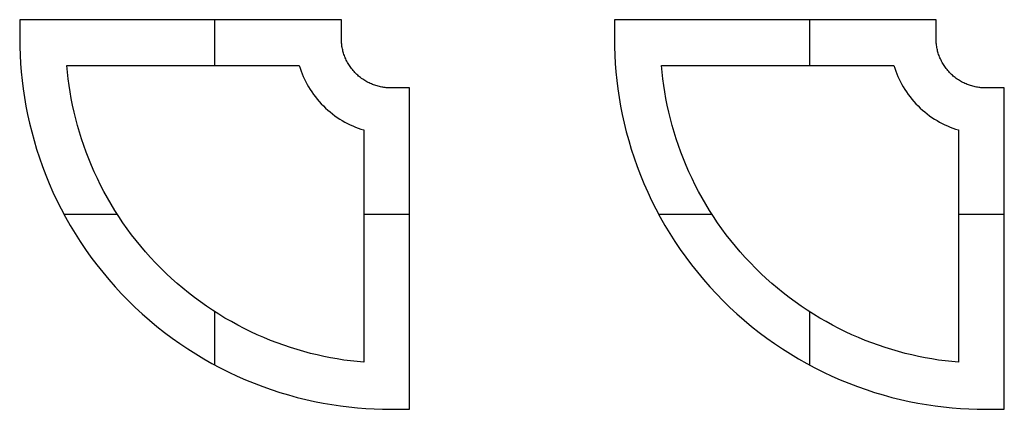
# Model space of a CAD drawing. Header units: metres. Extents: x -58192 to -57683, y -4634 to -4549.
# Tile 1 of 2: x -58192 to -57978, y -4634 to -4549. Entities that reach past the tile are written whole.
import ezdxf

# ---------------------------------------------------------------- set-up
doc = ezdxf.new("R2010")
doc.units = ezdxf.units.M
doc.layers.add('Default', color=7, linetype='Continuous', true_color=0x000000)

msp = doc.modelspace()

# ---------------------------------------------------------------- linework, layer by layer
at = {"layer": 'Default'}
for points in [[(-58122.4, -4549.15), (-58192.4, -4549.15)], [(-58122.4, -4549.15), (-58192.4, -4549.15)], [(-58192.4, -4549.15), (-58192.4, -4553.27)], [(-58192.4, -4549.15), (-58192.4, -4553.27)], [(-58122.4, -4549.15), (-58192.4, -4549.15)], [(-58192.4, -4549.15), (-58192.4, -4553.27)], [(-58149.97, -4549.15), (-58149.97, -4559.15)], [(-58149.97, -4549.15), (-58149.97, -4559.15)], [(-58122.4, -4553.27), (-58122.4, -4549.15)], [(-58122.4, -4553.27), (-58122.4, -4549.15)], [(-58122.4, -4553.27), (-58122.4, -4549.15)], [(-57992.99, -4549.15), (-58062.99, -4549.15)], [(-57992.99, -4549.15), (-58062.99, -4549.15)], [(-58062.99, -4549.15), (-58062.99, -4553.27)], [(-58062.99, -4549.15), (-58062.99, -4553.27)], [(-57992.99, -4549.15), (-58062.99, -4549.15)], [(-58062.99, -4549.15), (-58062.99, -4553.27)], [(-58020.56, -4549.15), (-58020.56, -4559.15)], [(-58020.56, -4549.15), (-58020.56, -4559.15)], [(-57992.99, -4553.27), (-57992.99, -4549.15)], [(-57992.99, -4553.27), (-57992.99, -4549.15)], [(-57992.99, -4553.27), (-57992.99, -4549.15)], [(-58192.4, -4553.27), (-58192.38, -4555.06), (-58192.32, -4556.86), (-58192.21, -4558.69), (-58192.07, -4560.52), (-58191.88, -4562.37), (-58191.65, -4564.22), (-58191.37, -4566.08), (-58191.05, -4567.96), (-58190.68, -4569.83), (-58190.26, -4571.71), (-58189.79, -4573.6), (-58189.28, -4575.48), (-58188.72, -4577.36), (-58188.1, -4579.24), (-58187.44, -4581.12), (-58186.73, -4582.98), (-58185.97, -4584.84), (-58185.15, -4586.69), (-58184.29, -4588.53), (-58183.38, -4590.35), (-58182.42, -4592.15), (-58181.4, -4593.94), (-58180.34, -4595.7), (-58179.24, -4597.44), (-58178.08, -4599.16), (-58176.88, -4600.85), (-58175.63, -4602.52), (-58174.34, -4604.15), (-58173.01, -4605.75), (-58171.63, -4607.32), (-58170.21, -4608.86), (-58168.75, -4610.35), (-58167.25, -4611.81), (-58165.72, -4613.23), (-58164.15, -4614.61), (-58162.55, -4615.94), (-58160.92, -4617.24), (-58159.25, -4618.48), (-58157.56, -4619.68), (-58155.84, -4620.84), (-58154.1, -4621.95), (-58152.33, -4623.01), (-58150.55, -4624.02), (-58148.74, -4624.98), (-58146.92, -4625.89), (-58145.09, -4626.76), (-58143.24, -4627.57), (-58141.38, -4628.33), (-58139.51, -4629.04), (-58137.64, -4629.71), (-58135.76, -4630.32), (-58133.88, -4630.88), (-58131.99, -4631.4), (-58130.11, -4631.86), (-58128.23, -4632.28), (-58126.35, -4632.65), (-58124.48, -4632.98), (-58122.62, -4633.25), (-58120.76, -4633.49), (-58118.92, -4633.67), (-58117.08, -4633.82), (-58115.26, -4633.92), (-58113.45, -4633.98), (-58111.66, -4634)], [(-58192.4, -4553.27), (-58192.38, -4555.06), (-58192.32, -4556.86), (-58192.21, -4558.69), (-58192.07, -4560.52), (-58191.88, -4562.37), (-58191.65, -4564.22), (-58191.37, -4566.08), (-58191.05, -4567.96), (-58190.68, -4569.83), (-58190.26, -4571.71), (-58189.79, -4573.6), (-58189.28, -4575.48), (-58188.72, -4577.36), (-58188.1, -4579.24), (-58187.44, -4581.12), (-58186.73, -4582.98), (-58185.97, -4584.84), (-58185.15, -4586.69), (-58184.29, -4588.53), (-58183.38, -4590.35), (-58182.42, -4592.15), (-58181.4, -4593.94), (-58180.34, -4595.7), (-58179.24, -4597.44), (-58178.08, -4599.16), (-58176.88, -4600.85), (-58175.63, -4602.52), (-58174.34, -4604.15), (-58173.01, -4605.75), (-58171.63, -4607.32), (-58170.21, -4608.86), (-58168.75, -4610.35), (-58167.25, -4611.81), (-58165.72, -4613.23), (-58164.15, -4614.61), (-58162.55, -4615.94), (-58160.92, -4617.24), (-58159.25, -4618.48), (-58157.56, -4619.68), (-58155.84, -4620.84), (-58154.1, -4621.95), (-58152.33, -4623.01), (-58150.55, -4624.02), (-58148.74, -4624.98), (-58146.92, -4625.89), (-58145.09, -4626.76), (-58143.24, -4627.57), (-58141.38, -4628.33), (-58139.51, -4629.04), (-58137.64, -4629.71), (-58135.76, -4630.32), (-58133.88, -4630.88), (-58131.99, -4631.4), (-58130.11, -4631.86), (-58128.23, -4632.28), (-58126.35, -4632.65), (-58124.48, -4632.98), (-58122.62, -4633.25), (-58120.76, -4633.49), (-58118.92, -4633.67), (-58117.08, -4633.82), (-58115.26, -4633.92), (-58113.45, -4633.98), (-58111.66, -4634)], [(-58192.4, -4553.27), (-58192.38, -4555.06), (-58192.32, -4556.86), (-58192.21, -4558.69), (-58192.07, -4560.52), (-58191.88, -4562.37), (-58191.65, -4564.22), (-58191.37, -4566.08), (-58191.05, -4567.96), (-58190.68, -4569.83), (-58190.26, -4571.71), (-58189.79, -4573.6), (-58189.28, -4575.48), (-58188.72, -4577.36), (-58188.1, -4579.24), (-58187.44, -4581.12), (-58186.73, -4582.98), (-58185.97, -4584.84), (-58185.15, -4586.69), (-58184.29, -4588.53), (-58183.38, -4590.35), (-58182.42, -4592.15), (-58181.4, -4593.94), (-58180.34, -4595.7), (-58179.24, -4597.44), (-58178.08, -4599.16), (-58176.88, -4600.85), (-58175.63, -4602.52), (-58174.34, -4604.15), (-58173.01, -4605.75), (-58171.63, -4607.32), (-58170.21, -4608.86), (-58168.75, -4610.35), (-58167.25, -4611.81), (-58165.72, -4613.23), (-58164.15, -4614.61), (-58162.55, -4615.94), (-58160.92, -4617.24), (-58159.25, -4618.48), (-58157.56, -4619.68), (-58155.84, -4620.84), (-58154.1, -4621.95), (-58152.33, -4623.01), (-58150.55, -4624.02), (-58148.74, -4624.98), (-58146.92, -4625.89), (-58145.09, -4626.76), (-58143.24, -4627.57), (-58141.38, -4628.33), (-58139.51, -4629.04), (-58137.64, -4629.71), (-58135.76, -4630.32), (-58133.88, -4630.88), (-58131.99, -4631.4), (-58130.11, -4631.86), (-58128.23, -4632.28), (-58126.35, -4632.65), (-58124.48, -4632.98), (-58122.62, -4633.25), (-58120.76, -4633.49), (-58118.92, -4633.67), (-58117.08, -4633.82), (-58115.26, -4633.92), (-58113.45, -4633.98), (-58111.66, -4634)], [(-58111.66, -4564), (-58111.9, -4564), (-58112.14, -4563.99), (-58112.38, -4563.98), (-58112.63, -4563.96), (-58112.87, -4563.93), (-58113.12, -4563.9), (-58113.37, -4563.86), (-58113.62, -4563.82), (-58113.87, -4563.77), (-58114.12, -4563.72), (-58114.37, -4563.65), (-58114.62, -4563.59), (-58114.87, -4563.51), (-58115.12, -4563.43), (-58115.37, -4563.34), (-58115.61, -4563.25), (-58115.86, -4563.14), (-58116.11, -4563.04), (-58116.35, -4562.92), (-58116.59, -4562.8), (-58116.83, -4562.67), (-58117.07, -4562.54), (-58117.3, -4562.4), (-58117.54, -4562.25), (-58117.76, -4562.1), (-58117.99, -4561.94), (-58118.21, -4561.77), (-58118.43, -4561.6), (-58118.64, -4561.42), (-58118.85, -4561.24), (-58119.05, -4561.05), (-58119.25, -4560.86), (-58119.45, -4560.66), (-58119.64, -4560.45), (-58119.82, -4560.24), (-58120, -4560.03), (-58120.17, -4559.81), (-58120.33, -4559.59), (-58120.49, -4559.37), (-58120.65, -4559.14), (-58120.79, -4558.91), (-58120.94, -4558.67), (-58121.07, -4558.44), (-58121.2, -4558.2), (-58121.32, -4557.95), (-58121.43, -4557.71), (-58121.54, -4557.46), (-58121.64, -4557.22), (-58121.74, -4556.97), (-58121.83, -4556.72), (-58121.91, -4556.47), (-58121.98, -4556.22), (-58122.05, -4555.97), (-58122.11, -4555.72), (-58122.17, -4555.47), (-58122.22, -4555.22), (-58122.26, -4554.97), (-58122.3, -4554.72), (-58122.33, -4554.48), (-58122.35, -4554.23), (-58122.37, -4553.99), (-58122.39, -4553.74), (-58122.39, -4553.5), (-58122.4, -4553.27)], [(-58111.66, -4564), (-58111.9, -4564), (-58112.14, -4563.99), (-58112.38, -4563.98), (-58112.63, -4563.96), (-58112.87, -4563.93), (-58113.12, -4563.9), (-58113.37, -4563.86), (-58113.62, -4563.82), (-58113.87, -4563.77), (-58114.12, -4563.72), (-58114.37, -4563.65), (-58114.62, -4563.59), (-58114.87, -4563.51), (-58115.12, -4563.43), (-58115.37, -4563.34), (-58115.61, -4563.25), (-58115.86, -4563.14), (-58116.11, -4563.04), (-58116.35, -4562.92), (-58116.59, -4562.8), (-58116.83, -4562.67), (-58117.07, -4562.54), (-58117.3, -4562.4), (-58117.54, -4562.25), (-58117.76, -4562.1), (-58117.99, -4561.94), (-58118.21, -4561.77), (-58118.43, -4561.6), (-58118.64, -4561.42), (-58118.85, -4561.24), (-58119.05, -4561.05), (-58119.25, -4560.86), (-58119.45, -4560.66), (-58119.64, -4560.45), (-58119.82, -4560.24), (-58120, -4560.03), (-58120.17, -4559.81), (-58120.33, -4559.59), (-58120.49, -4559.37), (-58120.65, -4559.14), (-58120.79, -4558.91), (-58120.94, -4558.67), (-58121.07, -4558.44), (-58121.2, -4558.2), (-58121.32, -4557.95), (-58121.43, -4557.71), (-58121.54, -4557.46), (-58121.64, -4557.22), (-58121.74, -4556.97), (-58121.83, -4556.72), (-58121.91, -4556.47), (-58121.98, -4556.22), (-58122.05, -4555.97), (-58122.11, -4555.72), (-58122.17, -4555.47), (-58122.22, -4555.22), (-58122.26, -4554.97), (-58122.3, -4554.72), (-58122.33, -4554.48), (-58122.35, -4554.23), (-58122.37, -4553.99), (-58122.39, -4553.74), (-58122.39, -4553.5), (-58122.4, -4553.27)], [(-58111.66, -4564), (-58111.9, -4564), (-58112.14, -4563.99), (-58112.38, -4563.98), (-58112.63, -4563.96), (-58112.87, -4563.93), (-58113.12, -4563.9), (-58113.37, -4563.86), (-58113.62, -4563.82), (-58113.87, -4563.77), (-58114.12, -4563.72), (-58114.37, -4563.65), (-58114.62, -4563.59), (-58114.87, -4563.51), (-58115.12, -4563.43), (-58115.37, -4563.34), (-58115.61, -4563.25), (-58115.86, -4563.14), (-58116.11, -4563.04), (-58116.35, -4562.92), (-58116.59, -4562.8), (-58116.83, -4562.67), (-58117.07, -4562.54), (-58117.3, -4562.4), (-58117.54, -4562.25), (-58117.76, -4562.1), (-58117.99, -4561.94), (-58118.21, -4561.77), (-58118.43, -4561.6), (-58118.64, -4561.42), (-58118.85, -4561.24), (-58119.05, -4561.05), (-58119.25, -4560.86), (-58119.45, -4560.66), (-58119.64, -4560.45), (-58119.82, -4560.24), (-58120, -4560.03), (-58120.17, -4559.81), (-58120.33, -4559.59), (-58120.49, -4559.37), (-58120.65, -4559.14), (-58120.79, -4558.91), (-58120.94, -4558.67), (-58121.07, -4558.44), (-58121.2, -4558.2), (-58121.32, -4557.95), (-58121.43, -4557.71), (-58121.54, -4557.46), (-58121.64, -4557.22), (-58121.74, -4556.97), (-58121.83, -4556.72), (-58121.91, -4556.47), (-58121.98, -4556.22), (-58122.05, -4555.97), (-58122.11, -4555.72), (-58122.17, -4555.47), (-58122.22, -4555.22), (-58122.26, -4554.97), (-58122.3, -4554.72), (-58122.33, -4554.48), (-58122.35, -4554.23), (-58122.37, -4553.99), (-58122.39, -4553.74), (-58122.39, -4553.5), (-58122.4, -4553.27)], [(-58062.99, -4553.27), (-58062.97, -4555.06), (-58062.91, -4556.86), (-58062.8, -4558.69), (-58062.66, -4560.52), (-58062.47, -4562.37), (-58062.24, -4564.22), (-58061.96, -4566.08), (-58061.64, -4567.96), (-58061.27, -4569.83), (-58060.85, -4571.71), (-58060.39, -4573.6), (-58059.87, -4575.48), (-58059.31, -4577.36), (-58058.69, -4579.24), (-58058.03, -4581.12), (-58057.32, -4582.98), (-58056.56, -4584.84), (-58055.74, -4586.69), (-58054.88, -4588.53), (-58053.97, -4590.35), (-58053.01, -4592.15), (-58051.99, -4593.94), (-58050.93, -4595.7), (-58049.83, -4597.44), (-58048.67, -4599.16), (-58047.47, -4600.85), (-58046.22, -4602.52), (-58044.93, -4604.15), (-58043.6, -4605.75), (-58042.22, -4607.32), (-58040.8, -4608.86), (-58039.34, -4610.35), (-58037.84, -4611.81), (-58036.31, -4613.23), (-58034.74, -4614.61), (-58033.14, -4615.94), (-58031.51, -4617.24), (-58029.84, -4618.48), (-58028.15, -4619.68), (-58026.43, -4620.84), (-58024.69, -4621.95), (-58022.92, -4623.01), (-58021.14, -4624.02), (-58019.33, -4624.98), (-58017.51, -4625.89), (-58015.68, -4626.76), (-58013.83, -4627.57), (-58011.97, -4628.33), (-58010.1, -4629.04), (-58008.23, -4629.71), (-58006.35, -4630.32), (-58004.47, -4630.88), (-58002.58, -4631.4), (-58000.7, -4631.86), (-57998.82, -4632.28), (-57996.94, -4632.65), (-57995.07, -4632.98), (-57993.21, -4633.25), (-57991.35, -4633.49), (-57989.51, -4633.67), (-57987.67, -4633.82), (-57985.85, -4633.92), (-57984.04, -4633.98), (-57982.25, -4634)], [(-58062.99, -4553.27), (-58062.97, -4555.06), (-58062.91, -4556.86), (-58062.8, -4558.69), (-58062.66, -4560.52), (-58062.47, -4562.37), (-58062.24, -4564.22), (-58061.96, -4566.08), (-58061.64, -4567.96), (-58061.27, -4569.83), (-58060.85, -4571.71), (-58060.39, -4573.6), (-58059.87, -4575.48), (-58059.31, -4577.36), (-58058.69, -4579.24), (-58058.03, -4581.12), (-58057.32, -4582.98), (-58056.56, -4584.84), (-58055.74, -4586.69), (-58054.88, -4588.53), (-58053.97, -4590.35), (-58053.01, -4592.15), (-58051.99, -4593.94), (-58050.93, -4595.7), (-58049.83, -4597.44), (-58048.67, -4599.16), (-58047.47, -4600.85), (-58046.22, -4602.52), (-58044.93, -4604.15), (-58043.6, -4605.75), (-58042.22, -4607.32), (-58040.8, -4608.86), (-58039.34, -4610.35), (-58037.84, -4611.81), (-58036.31, -4613.23), (-58034.74, -4614.61), (-58033.14, -4615.94), (-58031.51, -4617.24), (-58029.84, -4618.48), (-58028.15, -4619.68), (-58026.43, -4620.84), (-58024.69, -4621.95), (-58022.92, -4623.01), (-58021.14, -4624.02), (-58019.33, -4624.98), (-58017.51, -4625.89), (-58015.68, -4626.76), (-58013.83, -4627.57), (-58011.97, -4628.33), (-58010.1, -4629.04), (-58008.23, -4629.71), (-58006.35, -4630.32), (-58004.47, -4630.88), (-58002.58, -4631.4), (-58000.7, -4631.86), (-57998.82, -4632.28), (-57996.94, -4632.65), (-57995.07, -4632.98), (-57993.21, -4633.25), (-57991.35, -4633.49), (-57989.51, -4633.67), (-57987.67, -4633.82), (-57985.85, -4633.92), (-57984.04, -4633.98), (-57982.25, -4634)], [(-58062.99, -4553.27), (-58062.97, -4555.06), (-58062.91, -4556.86), (-58062.8, -4558.69), (-58062.66, -4560.52), (-58062.47, -4562.37), (-58062.24, -4564.22), (-58061.96, -4566.08), (-58061.64, -4567.96), (-58061.27, -4569.83), (-58060.85, -4571.71), (-58060.39, -4573.6), (-58059.87, -4575.48), (-58059.31, -4577.36), (-58058.69, -4579.24), (-58058.03, -4581.12), (-58057.32, -4582.98), (-58056.56, -4584.84), (-58055.74, -4586.69), (-58054.88, -4588.53), (-58053.97, -4590.35), (-58053.01, -4592.15), (-58051.99, -4593.94), (-58050.93, -4595.7), (-58049.83, -4597.44), (-58048.67, -4599.16), (-58047.47, -4600.85), (-58046.22, -4602.52), (-58044.93, -4604.15), (-58043.6, -4605.75), (-58042.22, -4607.32), (-58040.8, -4608.86), (-58039.34, -4610.35), (-58037.84, -4611.81), (-58036.31, -4613.23), (-58034.74, -4614.61), (-58033.14, -4615.94), (-58031.51, -4617.24), (-58029.84, -4618.48), (-58028.15, -4619.68), (-58026.43, -4620.84), (-58024.69, -4621.95), (-58022.92, -4623.01), (-58021.14, -4624.02), (-58019.33, -4624.98), (-58017.51, -4625.89), (-58015.68, -4626.76), (-58013.83, -4627.57), (-58011.97, -4628.33), (-58010.1, -4629.04), (-58008.23, -4629.71), (-58006.35, -4630.32), (-58004.47, -4630.88), (-58002.58, -4631.4), (-58000.7, -4631.86), (-57998.82, -4632.28), (-57996.94, -4632.65), (-57995.07, -4632.98), (-57993.21, -4633.25), (-57991.35, -4633.49), (-57989.51, -4633.67), (-57987.67, -4633.82), (-57985.85, -4633.92), (-57984.04, -4633.98), (-57982.25, -4634)], [(-57982.25, -4564), (-57982.49, -4564), (-57982.73, -4563.99), (-57982.97, -4563.98), (-57983.22, -4563.96), (-57983.46, -4563.93), (-57983.71, -4563.9), (-57983.96, -4563.86), (-57984.21, -4563.82), (-57984.46, -4563.77), (-57984.71, -4563.72), (-57984.96, -4563.65), (-57985.21, -4563.59), (-57985.46, -4563.51), (-57985.71, -4563.43), (-57985.96, -4563.34), (-57986.2, -4563.25), (-57986.45, -4563.14), (-57986.7, -4563.04), (-57986.94, -4562.92), (-57987.18, -4562.8), (-57987.42, -4562.67), (-57987.66, -4562.54), (-57987.89, -4562.4), (-57988.13, -4562.25), (-57988.36, -4562.1), (-57988.58, -4561.94), (-57988.8, -4561.77), (-57989.02, -4561.6), (-57989.23, -4561.42), (-57989.44, -4561.24), (-57989.64, -4561.05), (-57989.84, -4560.86), (-57990.04, -4560.66), (-57990.23, -4560.45), (-57990.41, -4560.24), (-57990.59, -4560.03), (-57990.76, -4559.81), (-57990.92, -4559.59), (-57991.08, -4559.37), (-57991.24, -4559.14), (-57991.38, -4558.91), (-57991.53, -4558.67), (-57991.66, -4558.44), (-57991.79, -4558.2), (-57991.91, -4557.95), (-57992.02, -4557.71), (-57992.13, -4557.46), (-57992.23, -4557.22), (-57992.33, -4556.97), (-57992.42, -4556.72), (-57992.5, -4556.47), (-57992.57, -4556.22), (-57992.64, -4555.97), (-57992.7, -4555.72), (-57992.76, -4555.47), (-57992.81, -4555.22), (-57992.85, -4554.97), (-57992.89, -4554.72), (-57992.92, -4554.48), (-57992.94, -4554.23), (-57992.96, -4553.99), (-57992.98, -4553.74), (-57992.98, -4553.5), (-57992.99, -4553.27)], [(-57982.25, -4564), (-57982.49, -4564), (-57982.73, -4563.99), (-57982.97, -4563.98), (-57983.22, -4563.96), (-57983.46, -4563.93), (-57983.71, -4563.9), (-57983.96, -4563.86), (-57984.21, -4563.82), (-57984.46, -4563.77), (-57984.71, -4563.72), (-57984.96, -4563.65), (-57985.21, -4563.59), (-57985.46, -4563.51), (-57985.71, -4563.43), (-57985.96, -4563.34), (-57986.2, -4563.25), (-57986.45, -4563.14), (-57986.7, -4563.04), (-57986.94, -4562.92), (-57987.18, -4562.8), (-57987.42, -4562.67), (-57987.66, -4562.54), (-57987.89, -4562.4), (-57988.13, -4562.25), (-57988.36, -4562.1), (-57988.58, -4561.94), (-57988.8, -4561.77), (-57989.02, -4561.6), (-57989.23, -4561.42), (-57989.44, -4561.24), (-57989.64, -4561.05), (-57989.84, -4560.86), (-57990.04, -4560.66), (-57990.23, -4560.45), (-57990.41, -4560.24), (-57990.59, -4560.03), (-57990.76, -4559.81), (-57990.92, -4559.59), (-57991.08, -4559.37), (-57991.24, -4559.14), (-57991.38, -4558.91), (-57991.53, -4558.67), (-57991.66, -4558.44), (-57991.79, -4558.2), (-57991.91, -4557.95), (-57992.02, -4557.71), (-57992.13, -4557.46), (-57992.23, -4557.22), (-57992.33, -4556.97), (-57992.42, -4556.72), (-57992.5, -4556.47), (-57992.57, -4556.22), (-57992.64, -4555.97), (-57992.7, -4555.72), (-57992.76, -4555.47), (-57992.81, -4555.22), (-57992.85, -4554.97), (-57992.89, -4554.72), (-57992.92, -4554.48), (-57992.94, -4554.23), (-57992.96, -4553.99), (-57992.98, -4553.74), (-57992.98, -4553.5), (-57992.99, -4553.27)], [(-57982.25, -4564), (-57982.49, -4564), (-57982.73, -4563.99), (-57982.97, -4563.98), (-57983.22, -4563.96), (-57983.46, -4563.93), (-57983.71, -4563.9), (-57983.96, -4563.86), (-57984.21, -4563.82), (-57984.46, -4563.77), (-57984.71, -4563.72), (-57984.96, -4563.65), (-57985.21, -4563.59), (-57985.46, -4563.51), (-57985.71, -4563.43), (-57985.96, -4563.34), (-57986.2, -4563.25), (-57986.45, -4563.14), (-57986.7, -4563.04), (-57986.94, -4562.92), (-57987.18, -4562.8), (-57987.42, -4562.67), (-57987.66, -4562.54), (-57987.89, -4562.4), (-57988.13, -4562.25), (-57988.36, -4562.1), (-57988.58, -4561.94), (-57988.8, -4561.77), (-57989.02, -4561.6), (-57989.23, -4561.42), (-57989.44, -4561.24), (-57989.64, -4561.05), (-57989.84, -4560.86), (-57990.04, -4560.66), (-57990.23, -4560.45), (-57990.41, -4560.24), (-57990.59, -4560.03), (-57990.76, -4559.81), (-57990.92, -4559.59), (-57991.08, -4559.37), (-57991.24, -4559.14), (-57991.38, -4558.91), (-57991.53, -4558.67), (-57991.66, -4558.44), (-57991.79, -4558.2), (-57991.91, -4557.95), (-57992.02, -4557.71), (-57992.13, -4557.46), (-57992.23, -4557.22), (-57992.33, -4556.97), (-57992.42, -4556.72), (-57992.5, -4556.47), (-57992.57, -4556.22), (-57992.64, -4555.97), (-57992.7, -4555.72), (-57992.76, -4555.47), (-57992.81, -4555.22), (-57992.85, -4554.97), (-57992.89, -4554.72), (-57992.92, -4554.48), (-57992.94, -4554.23), (-57992.96, -4553.99), (-57992.98, -4553.74), (-57992.98, -4553.5), (-57992.99, -4553.27)], [(-58182.15, -4559.15), (-58131.55, -4559.15)], [(-58182.15, -4559.15), (-58131.55, -4559.15)], [(-58117.54, -4623.76), (-58118.97, -4623.62), (-58120.4, -4623.46), (-58121.84, -4623.26), (-58123.29, -4623.04), (-58124.74, -4622.78), (-58126.2, -4622.49), (-58127.65, -4622.17), (-58129.11, -4621.81), (-58130.57, -4621.43), (-58132.03, -4621), (-58133.49, -4620.55), (-58134.94, -4620.06), (-58136.39, -4619.54), (-58137.84, -4618.98), (-58139.28, -4618.39), (-58140.71, -4617.76), (-58142.13, -4617.1), (-58143.55, -4616.41), (-58144.95, -4615.68), (-58146.34, -4614.91), (-58147.72, -4614.12), (-58149.08, -4613.29), (-58150.43, -4612.43), (-58151.76, -4611.53), (-58153.08, -4610.61), (-58154.37, -4609.65), (-58155.65, -4608.66), (-58156.9, -4607.64), (-58158.13, -4606.6), (-58159.34, -4605.52), (-58160.52, -4604.41), (-58161.68, -4603.28), (-58162.81, -4602.12), (-58163.92, -4600.94), (-58164.99, -4599.73), (-58166.04, -4598.5), (-58167.06, -4597.25), (-58168.05, -4595.98), (-58169, -4594.68), (-58169.93, -4593.37), (-58170.82, -4592.04), (-58171.69, -4590.69), (-58172.52, -4589.32), (-58173.31, -4587.95), (-58174.07, -4586.55), (-58174.8, -4585.15), (-58175.5, -4583.74), (-58176.16, -4582.31), (-58176.78, -4580.88), (-58177.38, -4579.44), (-58177.93, -4577.99), (-58178.46, -4576.54), (-58178.95, -4575.09), (-58179.4, -4573.63), (-58179.82, -4572.17), (-58180.21, -4570.71), (-58180.57, -4569.26), (-58180.89, -4567.8), (-58181.18, -4566.34), (-58181.43, -4564.89), (-58181.66, -4563.45), (-58181.85, -4562.01), (-58182.02, -4560.57), (-58182.15, -4559.15)], [(-58117.54, -4623.76), (-58118.97, -4623.62), (-58120.4, -4623.46), (-58121.84, -4623.26), (-58123.29, -4623.04), (-58124.74, -4622.78), (-58126.2, -4622.49), (-58127.65, -4622.17), (-58129.11, -4621.81), (-58130.57, -4621.43), (-58132.03, -4621), (-58133.49, -4620.55), (-58134.94, -4620.06), (-58136.39, -4619.54), (-58137.84, -4618.98), (-58139.28, -4618.39), (-58140.71, -4617.76), (-58142.13, -4617.1), (-58143.55, -4616.41), (-58144.95, -4615.68), (-58146.34, -4614.91), (-58147.72, -4614.12), (-58149.08, -4613.29), (-58150.43, -4612.43), (-58151.76, -4611.53), (-58153.08, -4610.61), (-58154.37, -4609.65), (-58155.65, -4608.66), (-58156.9, -4607.64), (-58158.13, -4606.6), (-58159.34, -4605.52), (-58160.52, -4604.41), (-58161.68, -4603.28), (-58162.81, -4602.12), (-58163.92, -4600.94), (-58164.99, -4599.73), (-58166.04, -4598.5), (-58167.06, -4597.25), (-58168.05, -4595.98), (-58169, -4594.68), (-58169.93, -4593.37), (-58170.82, -4592.04), (-58171.69, -4590.69), (-58172.52, -4589.32), (-58173.31, -4587.95), (-58174.07, -4586.55), (-58174.8, -4585.15), (-58175.5, -4583.74), (-58176.16, -4582.31), (-58176.78, -4580.88), (-58177.38, -4579.44), (-58177.93, -4577.99), (-58178.46, -4576.54), (-58178.95, -4575.09), (-58179.4, -4573.63), (-58179.82, -4572.17), (-58180.21, -4570.71), (-58180.57, -4569.26), (-58180.89, -4567.8), (-58181.18, -4566.34), (-58181.43, -4564.89), (-58181.66, -4563.45), (-58181.85, -4562.01), (-58182.02, -4560.57), (-58182.15, -4559.15)], [(-58182.15, -4559.15), (-58131.55, -4559.15)], [(-58117.54, -4623.76), (-58118.97, -4623.62), (-58120.4, -4623.46), (-58121.84, -4623.26), (-58123.29, -4623.04), (-58124.74, -4622.78), (-58126.2, -4622.49), (-58127.65, -4622.17), (-58129.11, -4621.81), (-58130.57, -4621.43), (-58132.03, -4621), (-58133.49, -4620.55), (-58134.94, -4620.06), (-58136.39, -4619.54), (-58137.84, -4618.98), (-58139.28, -4618.39), (-58140.71, -4617.76), (-58142.13, -4617.1), (-58143.55, -4616.41), (-58144.95, -4615.68), (-58146.34, -4614.91), (-58147.72, -4614.12), (-58149.08, -4613.29), (-58150.43, -4612.43), (-58151.76, -4611.53), (-58153.08, -4610.61), (-58154.37, -4609.65), (-58155.65, -4608.66), (-58156.9, -4607.64), (-58158.13, -4606.6), (-58159.34, -4605.52), (-58160.52, -4604.41), (-58161.68, -4603.28), (-58162.81, -4602.12), (-58163.92, -4600.94), (-58164.99, -4599.73), (-58166.04, -4598.5), (-58167.06, -4597.25), (-58168.05, -4595.98), (-58169, -4594.68), (-58169.93, -4593.37), (-58170.82, -4592.04), (-58171.69, -4590.69), (-58172.52, -4589.32), (-58173.31, -4587.95), (-58174.07, -4586.55), (-58174.8, -4585.15), (-58175.5, -4583.74), (-58176.16, -4582.31), (-58176.78, -4580.88), (-58177.38, -4579.44), (-58177.93, -4577.99), (-58178.46, -4576.54), (-58178.95, -4575.09), (-58179.4, -4573.63), (-58179.82, -4572.17), (-58180.21, -4570.71), (-58180.57, -4569.26), (-58180.89, -4567.8), (-58181.18, -4566.34), (-58181.43, -4564.89), (-58181.66, -4563.45), (-58181.85, -4562.01), (-58182.02, -4560.57), (-58182.15, -4559.15)], [(-58131.55, -4559.15), (-58131.36, -4559.74), (-58131.16, -4560.33), (-58130.93, -4560.92), (-58130.69, -4561.51), (-58130.43, -4562.09), (-58130.15, -4562.66), (-58129.84, -4563.23), (-58129.52, -4563.79), (-58129.19, -4564.35), (-58128.83, -4564.89), (-58128.45, -4565.43), (-58128.06, -4565.95), (-58127.65, -4566.47), (-58127.22, -4566.97), (-58126.78, -4567.45), (-58126.32, -4567.93), (-58125.85, -4568.39), (-58125.36, -4568.83), (-58124.86, -4569.25), (-58124.35, -4569.66), (-58123.83, -4570.06), (-58123.29, -4570.43), (-58122.74, -4570.79), (-58122.19, -4571.13), (-58121.63, -4571.45), (-58121.06, -4571.75), (-58120.48, -4572.03), (-58119.9, -4572.29), (-58119.32, -4572.54), (-58118.73, -4572.76), (-58118.14, -4572.96), (-58117.54, -4573.15)], [(-58131.55, -4559.15), (-58131.36, -4559.74), (-58131.16, -4560.33), (-58130.93, -4560.92), (-58130.69, -4561.51), (-58130.43, -4562.09), (-58130.15, -4562.66), (-58129.84, -4563.23), (-58129.52, -4563.79), (-58129.19, -4564.35), (-58128.83, -4564.89), (-58128.45, -4565.43), (-58128.06, -4565.95), (-58127.65, -4566.47), (-58127.22, -4566.97), (-58126.78, -4567.45), (-58126.32, -4567.93), (-58125.85, -4568.39), (-58125.36, -4568.83), (-58124.86, -4569.25), (-58124.35, -4569.66), (-58123.83, -4570.06), (-58123.29, -4570.43), (-58122.74, -4570.79), (-58122.19, -4571.13), (-58121.63, -4571.45), (-58121.06, -4571.75), (-58120.48, -4572.03), (-58119.9, -4572.29), (-58119.32, -4572.54), (-58118.73, -4572.76), (-58118.14, -4572.96), (-58117.54, -4573.15)], [(-58131.55, -4559.15), (-58131.36, -4559.74), (-58131.16, -4560.33), (-58130.93, -4560.92), (-58130.69, -4561.51), (-58130.43, -4562.09), (-58130.15, -4562.66), (-58129.84, -4563.23), (-58129.52, -4563.79), (-58129.19, -4564.35), (-58128.83, -4564.89), (-58128.45, -4565.43), (-58128.06, -4565.95), (-58127.65, -4566.47), (-58127.22, -4566.97), (-58126.78, -4567.45), (-58126.32, -4567.93), (-58125.85, -4568.39), (-58125.36, -4568.83), (-58124.86, -4569.25), (-58124.35, -4569.66), (-58123.83, -4570.06), (-58123.29, -4570.43), (-58122.74, -4570.79), (-58122.19, -4571.13), (-58121.63, -4571.45), (-58121.06, -4571.75), (-58120.48, -4572.03), (-58119.9, -4572.29), (-58119.32, -4572.54), (-58118.73, -4572.76), (-58118.14, -4572.96), (-58117.54, -4573.15)], [(-58052.74, -4559.15), (-58002.14, -4559.15)], [(-58052.74, -4559.15), (-58002.14, -4559.15)], [(-57988.13, -4623.76), (-57989.56, -4623.62), (-57990.99, -4623.46), (-57992.44, -4623.26), (-57993.88, -4623.04), (-57995.33, -4622.78), (-57996.79, -4622.49), (-57998.24, -4622.17), (-57999.7, -4621.81), (-58001.16, -4621.43), (-58002.62, -4621), (-58004.08, -4620.55), (-58005.53, -4620.06), (-58006.98, -4619.54), (-58008.43, -4618.98), (-58009.87, -4618.39), (-58011.3, -4617.76), (-58012.72, -4617.1), (-58014.14, -4616.41), (-58015.54, -4615.68), (-58016.93, -4614.91), (-58018.31, -4614.12), (-58019.67, -4613.29), (-58021.02, -4612.43), (-58022.35, -4611.53), (-58023.67, -4610.61), (-58024.96, -4609.65), (-58026.24, -4608.66), (-58027.49, -4607.64), (-58028.72, -4606.6), (-58029.93, -4605.52), (-58031.11, -4604.41), (-58032.27, -4603.28), (-58033.4, -4602.12), (-58034.51, -4600.94), (-58035.58, -4599.73), (-58036.63, -4598.5), (-58037.65, -4597.25), (-58038.64, -4595.98), (-58039.59, -4594.68), (-58040.52, -4593.37), (-58041.42, -4592.04), (-58042.28, -4590.69), (-58043.11, -4589.32), (-58043.9, -4587.95), (-58044.66, -4586.55), (-58045.39, -4585.15), (-58046.09, -4583.74), (-58046.75, -4582.31), (-58047.37, -4580.88), (-58047.97, -4579.44), (-58048.52, -4577.99), (-58049.05, -4576.54), (-58049.54, -4575.09), (-58049.99, -4573.63), (-58050.41, -4572.17), (-58050.8, -4570.71), (-58051.16, -4569.26), (-58051.48, -4567.8), (-58051.77, -4566.34), (-58052.02, -4564.89), (-58052.25, -4563.45), (-58052.44, -4562.01), (-58052.61, -4560.57), (-58052.74, -4559.15)], [(-57988.13, -4623.76), (-57989.56, -4623.62), (-57990.99, -4623.46), (-57992.44, -4623.26), (-57993.88, -4623.04), (-57995.33, -4622.78), (-57996.79, -4622.49), (-57998.24, -4622.17), (-57999.7, -4621.81), (-58001.16, -4621.43), (-58002.62, -4621), (-58004.08, -4620.55), (-58005.53, -4620.06), (-58006.98, -4619.54), (-58008.43, -4618.98), (-58009.87, -4618.39), (-58011.3, -4617.76), (-58012.72, -4617.1), (-58014.14, -4616.41), (-58015.54, -4615.68), (-58016.93, -4614.91), (-58018.31, -4614.12), (-58019.67, -4613.29), (-58021.02, -4612.43), (-58022.35, -4611.53), (-58023.67, -4610.61), (-58024.96, -4609.65), (-58026.24, -4608.66), (-58027.49, -4607.64), (-58028.72, -4606.6), (-58029.93, -4605.52), (-58031.11, -4604.41), (-58032.27, -4603.28), (-58033.4, -4602.12), (-58034.51, -4600.94), (-58035.58, -4599.73), (-58036.63, -4598.5), (-58037.65, -4597.25), (-58038.64, -4595.98), (-58039.59, -4594.68), (-58040.52, -4593.37), (-58041.42, -4592.04), (-58042.28, -4590.69), (-58043.11, -4589.32), (-58043.9, -4587.95), (-58044.66, -4586.55), (-58045.39, -4585.15), (-58046.09, -4583.74), (-58046.75, -4582.31), (-58047.37, -4580.88), (-58047.97, -4579.44), (-58048.52, -4577.99), (-58049.05, -4576.54), (-58049.54, -4575.09), (-58049.99, -4573.63), (-58050.41, -4572.17), (-58050.8, -4570.71), (-58051.16, -4569.26), (-58051.48, -4567.8), (-58051.77, -4566.34), (-58052.02, -4564.89), (-58052.25, -4563.45), (-58052.44, -4562.01), (-58052.61, -4560.57), (-58052.74, -4559.15)], [(-58052.74, -4559.15), (-58002.14, -4559.15)], [(-57988.13, -4623.76), (-57989.56, -4623.62), (-57990.99, -4623.46), (-57992.44, -4623.26), (-57993.88, -4623.04), (-57995.33, -4622.78), (-57996.79, -4622.49), (-57998.24, -4622.17), (-57999.7, -4621.81), (-58001.16, -4621.43), (-58002.62, -4621), (-58004.08, -4620.55), (-58005.53, -4620.06), (-58006.98, -4619.54), (-58008.43, -4618.98), (-58009.87, -4618.39), (-58011.3, -4617.76), (-58012.72, -4617.1), (-58014.14, -4616.41), (-58015.54, -4615.68), (-58016.93, -4614.91), (-58018.31, -4614.12), (-58019.67, -4613.29), (-58021.02, -4612.43), (-58022.35, -4611.53), (-58023.67, -4610.61), (-58024.96, -4609.65), (-58026.24, -4608.66), (-58027.49, -4607.64), (-58028.72, -4606.6), (-58029.93, -4605.52), (-58031.11, -4604.41), (-58032.27, -4603.28), (-58033.4, -4602.12), (-58034.51, -4600.94), (-58035.58, -4599.73), (-58036.63, -4598.5), (-58037.65, -4597.25), (-58038.64, -4595.98), (-58039.59, -4594.68), (-58040.52, -4593.37), (-58041.42, -4592.04), (-58042.28, -4590.69), (-58043.11, -4589.32), (-58043.9, -4587.95), (-58044.66, -4586.55), (-58045.39, -4585.15), (-58046.09, -4583.74), (-58046.75, -4582.31), (-58047.37, -4580.88), (-58047.97, -4579.44), (-58048.52, -4577.99), (-58049.05, -4576.54), (-58049.54, -4575.09), (-58049.99, -4573.63), (-58050.41, -4572.17), (-58050.8, -4570.71), (-58051.16, -4569.26), (-58051.48, -4567.8), (-58051.77, -4566.34), (-58052.02, -4564.89), (-58052.25, -4563.45), (-58052.44, -4562.01), (-58052.61, -4560.57), (-58052.74, -4559.15)], [(-58002.14, -4559.15), (-58001.95, -4559.74), (-58001.75, -4560.33), (-58001.52, -4560.92), (-58001.28, -4561.51), (-58001.02, -4562.09), (-58000.74, -4562.66), (-58000.44, -4563.23), (-58000.12, -4563.79), (-57999.78, -4564.35), (-57999.42, -4564.89), (-57999.04, -4565.43), (-57998.65, -4565.95), (-57998.24, -4566.47), (-57997.82, -4566.97), (-57997.37, -4567.45), (-57996.91, -4567.93), (-57996.44, -4568.39), (-57995.95, -4568.83), (-57995.45, -4569.25), (-57994.94, -4569.66), (-57994.42, -4570.06), (-57993.88, -4570.43), (-57993.34, -4570.79), (-57992.78, -4571.13), (-57992.22, -4571.45), (-57991.65, -4571.75), (-57991.07, -4572.03), (-57990.49, -4572.29), (-57989.91, -4572.54), (-57989.32, -4572.76), (-57988.73, -4572.96), (-57988.13, -4573.15)], [(-58002.14, -4559.15), (-58001.95, -4559.74), (-58001.75, -4560.33), (-58001.52, -4560.92), (-58001.28, -4561.51), (-58001.02, -4562.09), (-58000.74, -4562.66), (-58000.44, -4563.23), (-58000.12, -4563.79), (-57999.78, -4564.35), (-57999.42, -4564.89), (-57999.04, -4565.43), (-57998.65, -4565.95), (-57998.24, -4566.47), (-57997.82, -4566.97), (-57997.37, -4567.45), (-57996.91, -4567.93), (-57996.44, -4568.39), (-57995.95, -4568.83), (-57995.45, -4569.25), (-57994.94, -4569.66), (-57994.42, -4570.06), (-57993.88, -4570.43), (-57993.34, -4570.79), (-57992.78, -4571.13), (-57992.22, -4571.45), (-57991.65, -4571.75), (-57991.07, -4572.03), (-57990.49, -4572.29), (-57989.91, -4572.54), (-57989.32, -4572.76), (-57988.73, -4572.96), (-57988.13, -4573.15)], [(-58002.14, -4559.15), (-58001.95, -4559.74), (-58001.75, -4560.33), (-58001.52, -4560.92), (-58001.28, -4561.51), (-58001.02, -4562.09), (-58000.74, -4562.66), (-58000.44, -4563.23), (-58000.12, -4563.79), (-57999.78, -4564.35), (-57999.42, -4564.89), (-57999.04, -4565.43), (-57998.65, -4565.95), (-57998.24, -4566.47), (-57997.82, -4566.97), (-57997.37, -4567.45), (-57996.91, -4567.93), (-57996.44, -4568.39), (-57995.95, -4568.83), (-57995.45, -4569.25), (-57994.94, -4569.66), (-57994.42, -4570.06), (-57993.88, -4570.43), (-57993.34, -4570.79), (-57992.78, -4571.13), (-57992.22, -4571.45), (-57991.65, -4571.75), (-57991.07, -4572.03), (-57990.49, -4572.29), (-57989.91, -4572.54), (-57989.32, -4572.76), (-57988.73, -4572.96), (-57988.13, -4573.15)], [(-58107.54, -4564), (-58111.66, -4564)], [(-58107.54, -4564), (-58111.66, -4564)], [(-58107.54, -4564), (-58111.66, -4564)], [(-58107.54, -4634), (-58107.54, -4564)], [(-58107.54, -4634), (-58107.54, -4564)], [(-58107.54, -4634), (-58107.54, -4564)], [(-57978.13, -4564), (-57982.25, -4564)], [(-57978.13, -4564), (-57982.25, -4564)], [(-57978.13, -4564), (-57982.25, -4564)], [(-57978.13, -4634), (-57978.13, -4564)], [(-57978.13, -4634), (-57978.13, -4564)], [(-57978.13, -4634), (-57978.13, -4564)], [(-58117.54, -4573.15), (-58117.54, -4623.76)], [(-58117.54, -4573.15), (-58117.54, -4623.76)], [(-58117.54, -4573.15), (-58117.54, -4623.76)], [(-57988.13, -4573.15), (-57988.13, -4623.76)], [(-57988.13, -4573.15), (-57988.13, -4623.76)], [(-57988.13, -4573.15), (-57988.13, -4623.76)], [(-58171.13, -4591.57), (-58182.73, -4591.57)], [(-58171.13, -4591.57), (-58182.73, -4591.57)], [(-58107.54, -4591.57), (-58117.54, -4591.57)], [(-58107.54, -4591.57), (-58117.54, -4591.57)], [(-58041.72, -4591.57), (-58053.32, -4591.57)], [(-58041.72, -4591.57), (-58053.32, -4591.57)], [(-57978.13, -4591.57), (-57988.13, -4591.57)], [(-57978.13, -4591.57), (-57988.13, -4591.57)], [(-58149.97, -4612.73), (-58149.97, -4624.33)], [(-58149.97, -4612.73), (-58149.97, -4624.33)], [(-58020.56, -4612.73), (-58020.56, -4624.33)], [(-58020.56, -4612.73), (-58020.56, -4624.33)], [(-58111.66, -4634), (-58107.54, -4634)], [(-58111.66, -4634), (-58107.54, -4634)], [(-58111.66, -4634), (-58107.54, -4634)], [(-57982.25, -4634), (-57978.13, -4634)], [(-57982.25, -4634), (-57978.13, -4634)], [(-57982.25, -4634), (-57978.13, -4634)]]:
    msp.add_lwpolyline(points, dxfattribs=at)
at = {"layer": 'Default', "extrusion": (1, 0, 0)}
for points in [[(-4549.15, -1.5), (-4549.15, 268.5)], [(-4549.15, -1.5), (-4549.15, 268.5)], [(-4549.15, -1.5), (-4549.15, 268.5)], [(-4549.15, -1.5), (-4549.15, 198.5)], [(-4549.15, -1.5), (-4549.15, 198.5)], [(-4549.15, -1.5), (-4549.15, 198.5)], [(-4551.21, -1.5), (-4551.21, 268.5)], [(-4551.21, -1.5), (-4551.21, 268.5)], [(-4551.21, -1.5), (-4551.21, 198.5)], [(-4551.21, -1.5), (-4551.21, 198.5)], [(-4553.27, -1.5), (-4553.27, 268.5)], [(-4553.27, -1.5), (-4553.27, 268.5)], [(-4553.27, -1.5), (-4553.27, 198.5)], [(-4553.27, -1.5), (-4553.27, 198.5)], [(-4559.15, -1.5), (-4559.15, 268.5)], [(-4559.15, -1.5), (-4559.15, 268.5)], [(-4559.15, -1.5), (-4559.15, 268.5)], [(-4559.15, -1.5), (-4559.15, 198.5)], [(-4559.15, -1.5), (-4559.15, 198.5)], [(-4559.15, -1.5), (-4559.15, 198.5)], [(-4560.86, -1.5), (-4560.86, 268.5)], [(-4560.86, -1.5), (-4560.86, 198.5)], [(-4564, -1.5), (-4564, 268.5)], [(-4564, -1.5), (-4564, 268.5)], [(-4564, -1.5), (-4564, 268.5)], [(-4564, -1.5), (-4564, 198.5)], [(-4564, -1.5), (-4564, 198.5)], [(-4564, -1.5), (-4564, 198.5)], [(-4567.93, -1.5), (-4567.93, 268.5)], [(-4567.93, -1.5), (-4567.93, 198.5)], [(-4573.15, -1.5), (-4573.15, 268.5)], [(-4573.15, -1.5), (-4573.15, 198.5)], [(-4598.45, -1.5), (-4598.45, 268.5)], [(-4599, -1.5), (-4599, 268.5)], [(-4598.45, -1.5), (-4598.45, 198.5)], [(-4599, -1.5), (-4599, 198.5)], [(-4603.28, -1.5), (-4603.28, 268.5)], [(-4603.28, -1.5), (-4603.28, 198.5)], [(-4610.35, -1.5), (-4610.35, 268.5)], [(-4610.35, -1.5), (-4610.35, 198.5)], [(-4623.76, -1.5), (-4623.76, 268.5)], [(-4623.76, -1.5), (-4623.76, 198.5)], [(-4634, -1.5), (-4634, 268.5)], [(-4634, -1.5), (-4634, 268.5)], [(-4634, -1.5), (-4634, 268.5)], [(-4634, -1.5), (-4634, 198.5)], [(-4634, -1.5), (-4634, 198.5)], [(-4634, -1.5), (-4634, 198.5)]]:
    msp.add_lwpolyline(points, dxfattribs=at)

doc.saveas('drawing.dxf')
